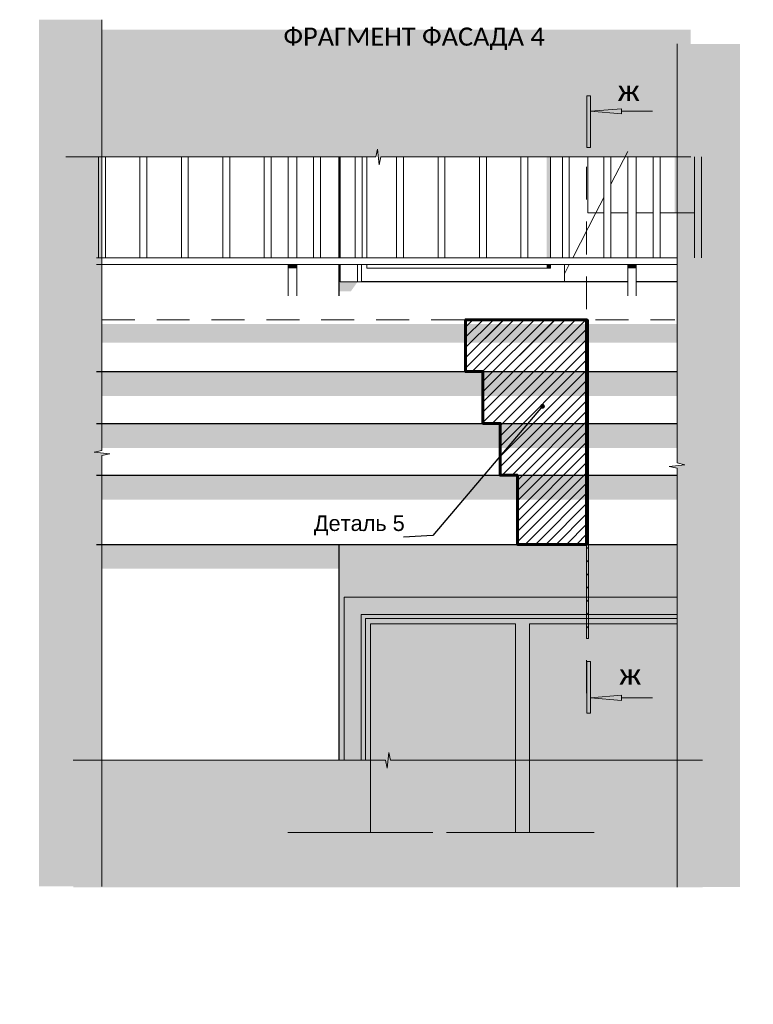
# Model space of a CAD drawing. Header units: millimetres. Extents: x 606744 to 1334424, y 366813 to 458563.
# Tile 14 of 21: x 1311409 to 1313532, y 441176 to 444027. Entities that reach past the tile are written whole.
import ezdxf

# ---------------------------------------------------------------- set-up
doc = ezdxf.new("R2010")
doc.units = ezdxf.units.MM
doc.header["$MEASUREMENT"] = 0
doc.set_wipeout_variables(frame=1)
doc.linetypes.add('Wipeout_Contour', pattern=[1000, 0, -1000])
doc.linetypes.add('Разомкнутая', pattern=[158.749995, 95.249999, -63.499997])
doc.layers.add('- 2D четрежи', color=7, linetype='Continuous')
doc.layers.add('1_Разрезы', color=7, linetype='Continuous')
for name, color, linetype, lineweight in [('- 2D четрежи_Ном._пера__1', 7, 'Continuous', 15), ('1 Молдинги_Ном._пера__1', 7, 'Continuous', 15), ('1 Молдинги_Ном._пера__120', 7, 'Continuous', 5), ('1 Молдинги_Ном._пера__2', 8, 'Continuous', 15), ('1 Молдинги_Ном._пера__21', 7, 'Continuous', 30), ('1 Молдинги_Ном._пера__41', 7, 'Continuous', 60), ('1_Входная группа_Ном._пера__2', 8, 'Continuous', 15), ('1_Входная группа_Ном._пера__21', 7, 'Continuous', 30), ('1_Разрезы_Ном._пера__1', 7, 'Continuous', 15), ('1_Разрезы_Ном._пера__120', 7, 'Continuous', 5), ('Аннотация - Выносная Надпись.Фасад фрагмент_Ном._пера__1', 7, 'Continuous', 15), ('Конструктив - Стены Несущие_Ном._пера__1', 7, 'Continuous', 15), ('Конструктив - Стены Несущие_Ном._пера__2', 8, 'Continuous', 15), ('Конструктив - Стены Несущие_Ном._пера__21', 7, 'Continuous', 30), ('Новый_Конструктив - Стены Ненесущие_Ном._пера__1', 7, 'Continuous', 15), ('Новый_Конструктив - Стены Ненесущие_Ном._пера__2', 8, 'Continuous', 15), ('Новый_Ограждение_Ном._пера__1', 7, 'Continuous', 15), ('Новый_Ограждение_Ном._пера__2', 8, 'Continuous', 15)]:
    doc.layers.add(name, color=color, linetype=linetype, lineweight=lineweight)
doc.styles.add('СГЕНЕРИР_СТИЛЬ_1', font='arial.ttf')
doc.styles.add('СГЕНЕРИР_СТИЛЬ_2', font='calibri.ttf')
doc.styles.add('СГЕНЕРИР_СТИЛЬ_3', font='arial.ttf')
doc.dimstyles.new('СГЕНЕРИР_СТИЛЬ__7', dxfattribs={"dimtxt": 0.18, "dimasz": 27.36, "dimexe": 0.18, "dimexo": 0.0625, "dimgap": 0, "dimtad": 0, "dimtih": 1, "dimtoh": 1, "dimdec": 4, "dimzin": 0, "dimdsep": 46, "dimcen": 0.09, "dimadec": 0, "dimazin": 0, "dimtfac": 1, "dimtdec": 4, "dimtmove": 0, "dimatfit": 3, "dimldrblk": 'ARROWHEAD_11', "dimfxl": 1, "dimtolj": 1, "dimtzin": 0, "dimarcsym": 0})
pattern_1 = [(45, (491085.497, 0), (-14.84924215, 14.84924215), [])]

# ---------------------------------------------------------------- blocks, each defined once
blk = doc.blocks.new('CI Tools Break Line Symbol[16]_8', base_point=(1313311.5, 441515.1))
at = {"layer": '- 2D четрежи', "linetype": 'Continuous', "lineweight": 0, "true_color": 0xffffff}
blk.add_hatch(color=7, dxfattribs=at).paths.add_polyline_path([(1313494, 441515.1), (1313494, 443956.3), (1313311.5, 443956.3), (1313311.5, 442743.2), (1313334, 442738.2), (1313289, 442733.2), (1313311.5, 442728.2), (1313311.5, 441515.1)])
at = {"layer": '- 2D четрежи_Ном._пера__1', "color": 7, "linetype": 'Continuous', "lineweight": 15}
for p, q in [((1313311.5, 442743.2), (1313311.5, 443956.3)), ((1313334, 442738.2), (1313289, 442733.2)), ((1313289, 442733.2), (1313311.5, 442728.2)), ((1313311.5, 442743.2), (1313334, 442738.2)), ((1313311.5, 441515.1), (1313311.5, 442728.2))]:
    blk.add_line(p, q, dxfattribs=at)
blk = doc.blocks.new('CI Tools Break Line Symbol[17]_8', base_point=(1311647, 441517.3))
at = {"layer": '- 2D четрежи', "linetype": 'Continuous', "lineweight": 0, "true_color": 0xffffff}
blk.add_hatch(color=7, dxfattribs=at).paths.add_polyline_path([(1311647, 441517.3), (1311647, 442764.5), (1311669.5, 442769.5), (1311624.5, 442774.5), (1311647, 442779.5), (1311647, 444026.7), (1311464.6, 444026.7), (1311464.6, 441517.3)])
at = {"layer": '- 2D четрежи_Ном._пера__1', "color": 7, "linetype": 'Continuous', "lineweight": 15}
for p, q in [((1311647, 442779.5), (1311647, 444026.7)), ((1311647, 442779.5), (1311624.5, 442774.5)), ((1311624.5, 442774.5), (1311669.5, 442769.5)), ((1311669.5, 442769.5), (1311647, 442764.5)), ((1311647, 441517.3), (1311647, 442764.5))]:
    blk.add_line(p, q, dxfattribs=at)
blk = doc.blocks.new('CI Tools Break Line Symbol[18]_8', base_point=(1313385.7, 441882.4))
at = {"layer": '- 2D четрежи', "linetype": 'Continuous', "lineweight": 0, "true_color": 0xffffff}
blk.add_hatch(color=7, dxfattribs=at).paths.add_polyline_path([(1313385.7, 441882.4), (1312482.4, 441882.4), (1312477.4, 441904.9), (1312472.4, 441859.9), (1312467.4, 441882.4), (1311564, 441882.4), (1311564, 441514), (1313385.7, 441514)])
at = {"layer": '- 2D четрежи_Ном._пера__1', "color": 7, "linetype": 'Continuous', "lineweight": 15}
for p, q in [((1312472.4, 441859.9), (1312477.4, 441904.9)), ((1312477.4, 441904.9), (1312482.4, 441882.4)), ((1312467.4, 441882.4), (1311564, 441882.4)), ((1312467.4, 441882.4), (1312472.4, 441859.9)), ((1313385.7, 441882.4), (1312482.4, 441882.4))]:
    blk.add_line(p, q, dxfattribs=at)
blk = doc.blocks.new('CI Tools Break Line Symbol[19]_8', base_point=(1313351.4, 443629.2))
at = {"layer": '- 2D четрежи', "linetype": 'Continuous', "lineweight": 0, "true_color": 0xffffff}
blk.add_hatch(color=7, dxfattribs=at).paths.add_polyline_path([(1313351.4, 443997.5), (1311542.9, 443997.5), (1311542.9, 443629.2), (1312439.6, 443629.2), (1312444.6, 443651.7), (1312449.6, 443606.7), (1312454.6, 443629.2), (1313351.4, 443629.2)])
at = {"layer": '- 2D четрежи_Ном._пера__1', "color": 7, "linetype": 'Continuous', "lineweight": 15}
for p, q in [((1312439.6, 443629.2), (1311542.9, 443629.2)), ((1312439.6, 443629.2), (1312444.6, 443651.7)), ((1312444.6, 443651.7), (1312449.6, 443606.7)), ((1312449.6, 443606.7), (1312454.6, 443629.2)), ((1313351.4, 443629.2), (1312454.6, 443629.2))]:
    blk.add_line(p, q, dxfattribs=at)
blk = doc.blocks.new('Плоскость Сечения_1_8', base_point=(1313055.5, 443806.4))
at = {"layer": '1_Разрезы', "linetype": 'Continuous', "lineweight": 0, "true_color": 0x000000}
for points in [[(1313050.2, 443806.4), (1313050.2, 443656.4), (1313060.7, 443656.4), (1313060.7, 443806.4)], [(1313060.7, 443761.4), (1313150.7, 443753.9), (1313150.7, 443768.9)], [(1313050.2, 442018.3), (1313060.7, 442018.3), (1313060.7, 442168.3), (1313050.2, 442168.3)], [(1313060.7, 442063.3), (1313150.7, 442055.8), (1313150.7, 442070.8)]]:
    blk.add_hatch(color=18, dxfattribs=at).paths.add_polyline_path(points)
at = {"layer": '1_Разрезы_Ном._пера__120', "color": 7, "linetype": 'Continuous', "lineweight": 5}
for p, q in [((1313050.2, 443806.4), (1313060.7, 443806.4)), ((1313050.2, 443656.4), (1313050.2, 443806.4)), ((1313060.7, 443806.4), (1313060.7, 443656.4)), ((1313150.7, 443761.4), (1313240.7, 443761.4)), ((1313060.7, 443656.4), (1313050.2, 443656.4)), ((1313060.7, 442168.3), (1313050.2, 442168.3)), ((1313050.2, 442168.3), (1313050.2, 442018.3)), ((1313060.7, 442018.3), (1313060.7, 442168.3)), ((1313150.7, 442063.3), (1313240.7, 442063.3)), ((1313050.2, 442018.3), (1313060.7, 442018.3))]:
    blk.add_line(p, q, dxfattribs=at)
at = {"layer": '1_Разрезы_Ном._пера__120', "color": 7, "linetype": 'Continuous', "lineweight": 5, "flags": 128}
for points in [[(1313060.7, 443761.4), (1313150.7, 443768.9), (1313150.7, 443753.9)], [(1313060.7, 442063.3), (1313150.7, 442055.8), (1313150.7, 442070.8)]]:
    blk.add_lwpolyline(points, close=True, dxfattribs=at)
at = {"layer": '1_Разрезы_Ном._пера__1', "color": 7, "lineweight": 15, "char_height": 45, "style": 'СГЕНЕРИР_СТИЛЬ_3'}
for insert, attachment_point in [((1313645.5, 443806.4), 8), ((1312645.5, 442018.3), 2)]:
    blk.add_mtext('\\pt0;', dxfattribs=dict(at, insert=insert, attachment_point=attachment_point))
blk = doc.blocks.new('ARROWHEAD_11')
at = {"color": 0, "linetype": 'Continuous', "lineweight": 0}
blk.add_line((0, 0), (-1, 0), dxfattribs=at)
at = {"color": 0, "linetype": 'Continuous', "lineweight": 0, "const_width": 0.25, "flags": 128}
blk.add_lwpolyline([(-0.125, 0, 1), (0.125, 0, 1)], format="xyb", close=True, dxfattribs=at)

msp = doc.modelspace()

# ---------------------------------------------------------------- hatches: boundary and pattern name
at = {"layer": '1 Молдинги_Ном._пера__1', "linetype": 'Continuous', "lineweight": 15}
h = msp.add_hatch(dxfattribs=at)
h.set_pattern_fill('ОГНЕУПОРНАЯ_ЗАЩИТА_0008', style=0, pattern_type=2)
h.set_pattern_definition(pattern_1)
h.paths.add_polyline_path([(1312749.8, 443007.6), (1312749.8, 442857.6), (1312799.8, 442857.6), (1312799.8, 442707.6), (1312849.8, 442707.6), (1312849.8, 442507.6), (1313049.9, 442507.6), (1313049.9, 443157.8), (1312699.8, 443157.8), (1312699.8, 443007.6)])
h = msp.add_hatch(dxfattribs=at)
h.set_pattern_fill('ОГНЕУПОРНАЯ_ЗАЩИТА_0008', style=0, pattern_type=2)
h.set_pattern_definition(pattern_1)
h.paths.add_polyline_path([(1312699.8, 443007.6), (1312749.8, 443007.6), (1312749.8, 442857.6), (1312799.8, 442857.6), (1312799.8, 442707.6), (1312849.8, 442707.6), (1312849.8, 442507.6), (1313049.9, 442507.6), (1313049.9, 443157.6), (1312699.8, 443157.6)])
at = {"layer": '1 Молдинги_Ном._пера__2', "linetype": 'Continuous', "lineweight": 0, "true_color": 0x3f3f3f}
for points in [[(1311631.3, 443091.4), (1313311.5, 443091.4), (1313311.5, 443145.2), (1311631.3, 443145.2)], [(1311631.3, 442936.9), (1313311.5, 442936.9), (1313311.5, 443007.6), (1311631.3, 443007.6)], [(1311631.3, 442786.9), (1313311.5, 442786.9), (1313311.5, 442857.6), (1311631.3, 442857.6)], [(1311631.3, 442636.9), (1313311.5, 442636.9), (1313311.5, 442707.6), (1311631.3, 442707.6)]]:
    msp.add_hatch(color=250, dxfattribs=at).paths.add_polyline_path(points)
at = {"layer": '1_Входная группа_Ном._пера__2', "linetype": 'Continuous', "lineweight": 0, "true_color": 0x3f3f3f}
msp.add_hatch(color=250, dxfattribs=at).paths.add_polyline_path([(1311631.3, 442436.9), (1312333.8, 442436.9), (1312333.8, 442507.6), (1311631.3, 442507.6)])
at = {"layer": 'Конструктив - Стены Несущие_Ном._пера__1', "linetype": 'Continuous', "lineweight": 15}
h = msp.add_hatch(dxfattribs=at)
h.set_pattern_fill('БЛОКИ_БЕТОННЫЕ_ЭФФЕКТИВН_71', style=0, pattern_type=2)
h.set_pattern_definition([(45, (491085.497, 0), (-19.0918826, 19.0918826), [])])
h.paths.add_polyline_path([(1313049.9, 443157.8), (1313055.5, 443157.8), (1313055.5, 442235.3), (1313049.9, 442235.3)])
at = {"layer": 'Конструктив - Стены Несущие_Ном._пера__2', "linetype": 'Continuous', "lineweight": 0, "true_color": 0x3f3f3f}
for points in [[(1312333.8, 443337.6), (1312336.8, 443337.6), (1312336.8, 443629.2), (1312333.8, 443629.2)], [(1312933.8, 443629.2), (1312933.8, 443337.6), (1312945.8, 443337.6), (1312945.8, 443629.2)], [(1313304.8, 443467.4), (1313362.5, 443467.4), (1313362.5, 443629.2), (1313304.8, 443629.2)], [(1313318.8, 443467.4), (1313318.8, 443337.6), (1313362.5, 443337.6), (1313362.5, 443467.4)], [(1312336.8, 443317.6), (1312333.8, 443317.6), (1312333.8, 443240.6), (1312367.8, 443240.6), (1312386.8, 443267.4), (1312336.8, 443267.4)], [(1312933.8, 443307.4), (1312945.8, 443307.4), (1312945.8, 443317.6), (1312933.8, 443317.6)]]:
    msp.add_hatch(color=250, dxfattribs=at).paths.add_polyline_path(points)
at = {"layer": 'Новый_Конструктив - Стены Ненесущие_Ном._пера__2', "linetype": 'Continuous', "lineweight": 0, "true_color": 0x3f3f3f}
for points in [[(1312347.8, 441882.4), (1312347.8, 442354.6), (1313311.5, 442354.6), (1313311.5, 442507.6), (1312333.8, 442507.6), (1312333.8, 441882.4)], [(1312347.8, 442354.6), (1312397.8, 442304.6), (1313311.5, 442304.6), (1313311.5, 442354.6)], [(1312397.8, 441882.4), (1312397.8, 442304.6), (1312347.8, 442354.6), (1312347.8, 441882.4)], [(1313311.5, 442304.6), (1312397.8, 442304.6), (1312409.8, 442292.6), (1313311.5, 442292.6)], [(1312409.8, 442292.6), (1312397.8, 442304.6), (1312397.8, 441882.4), (1312409.8, 441882.4)], [(1312409.8, 442277.6), (1312424.8, 442277.6), (1312844.1, 442277.6), (1312884.1, 442277.6), (1313311.5, 442277.6), (1313311.5, 442292.6), (1312409.8, 442292.6)], [(1312424.8, 442277.6), (1312409.8, 442277.6), (1312409.8, 441882.4), (1312424.8, 441882.4)], [(1312424.8, 442277.6), (1312424.8, 441673.6), (1312844.1, 441673.6), (1312844.1, 442277.6)], [(1312884.1, 441882.4), (1312884.1, 442277.6), (1312844.1, 442277.6), (1312844.1, 441882.4)], [(1312884.1, 442277.6), (1312884.1, 441673.6), (1313311.5, 441673.6), (1313311.5, 442277.6)]]:
    msp.add_hatch(color=250, dxfattribs=at).paths.add_polyline_path(points)
at = {"layer": 'Новый_Ограждение_Ном._пера__2', "linetype": 'Continuous', "lineweight": 0, "true_color": 0x3f3f3f}
for points in [[(1312210.9, 443317.6), (1312185.9, 443317.6), (1312185.9, 443307), (1312210.9, 443307)], [(1313193.7, 443317.6), (1313168.7, 443317.6), (1313168.7, 443307), (1313193.7, 443307)]]:
    msp.add_hatch(color=250, dxfattribs=at).paths.add_polyline_path(points)

# ---------------------------------------------------------------- linework, layer by layer
at = {"layer": '1 Молдинги_Ном._пера__120', "color": 7, "linetype": 'Разомкнутая', "lineweight": 5}
msp.add_line((1311647, 443157.8), (1313304.8, 443157.8), dxfattribs=at)
msp.add_lwpolyline([(1313049.9, 442077), (1313049.9, 443629.2)], dxfattribs=at)
at = {"layer": '1 Молдинги_Ном._пера__21', "color": 7, "linetype": 'Continuous', "lineweight": 30}
for p, q in [((1312333.8, 443337.6), (1312333.8, 443629.2)), ((1312333.8, 443227.6), (1312333.8, 443317.6)), ((1311631.3, 443007.6), (1313311.5, 443007.6)), ((1311631.3, 442857.6), (1313311.5, 442857.6)), ((1311631.3, 442707.6), (1313311.5, 442707.6)), ((1311631.3, 442507.6), (1313311.5, 442507.6))]:
    msp.add_line(p, q, dxfattribs=at)
at = {"layer": '1 Молдинги_Ном._пера__41', "color": 7, "linetype": 'Continuous', "lineweight": 60, "flags": 128}
for points in [[(1312749.8, 443007.6), (1312749.8, 442857.6), (1312799.8, 442857.6), (1312799.8, 442707.6), (1312849.8, 442707.6), (1312849.8, 442507.6), (1313049.9, 442507.6), (1313049.9, 443157.8), (1312699.8, 443157.8), (1312699.8, 443007.6)], [(1312699.8, 443007.6), (1312749.8, 443007.6), (1312749.8, 442857.6), (1312799.8, 442857.6), (1312799.8, 442707.6), (1312849.8, 442707.6), (1312849.8, 442507.6), (1313049.9, 442507.6), (1313049.9, 443157.6), (1312699.8, 443157.6)]]:
    msp.add_lwpolyline(points, close=True, dxfattribs=at)
at = {"layer": '1_Входная группа_Ном._пера__21', "color": 7, "linetype": 'Continuous', "lineweight": 30}
msp.add_line((1312333.8, 441882.4), (1312333.8, 442507.6), dxfattribs=at)
at = {"layer": 'Конструктив - Стены Несущие_Ном._пера__1', "color": 7, "linetype": 'Continuous', "lineweight": 15}
for p, q in [((1312336.8, 443629.2), (1312336.8, 443337.6)), ((1312413.8, 443337.6), (1312413.8, 443629.2)), ((1312945.8, 443629.2), (1312945.8, 443337.6)), ((1313053.8, 443467.4), (1313053.8, 443629.2)), ((1313119.8, 443550.3), (1313168.7, 443644.9)), ((1313077, 443467.4), (1313099.8, 443511.5)), ((1313010, 443337.6), (1313077, 443467.4)), ((1313099.8, 443467.4), (1313053.8, 443467.4)), ((1313168.7, 443467.4), (1313119.8, 443467.4)), ((1313242.5, 443467.4), (1313193.7, 443467.4)), ((1313362.5, 443467.4), (1313262.5, 443467.4)), ((1312336.8, 443317.6), (1312336.8, 443267.4)), ((1312386.8, 443267.4), (1312386.8, 443317.6)), ((1312398.8, 443267.4), (1312398.8, 443317.6)), ((1312413.8, 443307.4), (1312413.8, 443317.6)), ((1312945.8, 443317.6), (1312945.8, 443307.4)), ((1312985.8, 443267.4), (1312985.8, 443317.6)), ((1312985.8, 443290.7), (1312999.7, 443317.6)), ((1312945.8, 443307.4), (1312413.8, 443307.4)), ((1312336.8, 443267.4), (1312386.8, 443267.4)), ((1312386.8, 443267.4), (1312398.8, 443267.4))]:
    msp.add_line(p, q, dxfattribs=at)
at = {"layer": 'Конструктив - Стены Несущие_Ном._пера__1', "color": 7, "linetype": 'Continuous', "lineweight": 15, "flags": 128}
msp.add_lwpolyline([(1313049.9, 443157.8), (1313055.5, 443157.8), (1313055.5, 442235.3), (1313049.9, 442235.3)], close=True, dxfattribs=at)
at = {"layer": 'Конструктив - Стены Несущие_Ном._пера__21', "color": 7, "linetype": 'Continuous', "lineweight": 30}
for p, q in [((1313168.7, 443267.4), (1312398.8, 443267.4)), ((1313311.5, 443267.4), (1313193.7, 443267.4))]:
    msp.add_line(p, q, dxfattribs=at)
at = {"layer": 'Новый_Конструктив - Стены Ненесущие_Ном._пера__1', "color": 7, "linetype": 'Continuous', "lineweight": 15}
for p, q in [((1312347.8, 442354.6), (1313311.5, 442354.6)), ((1312347.8, 441882.4), (1312347.8, 442354.6)), ((1312397.8, 442304.6), (1312397.8, 441882.4)), ((1313311.5, 442304.6), (1312397.8, 442304.6)), ((1312409.8, 442292.6), (1312409.8, 441882.4)), ((1313311.5, 442292.6), (1312409.8, 442292.6)), ((1312424.8, 442277.6), (1312424.8, 441673.6)), ((1312844.1, 442277.6), (1312424.8, 442277.6)), ((1312844.1, 441673.6), (1312844.1, 442277.6)), ((1312884.1, 442277.6), (1312884.1, 441673.6)), ((1313311.5, 442277.6), (1312884.1, 442277.6)), ((1312185.2, 441673.6), (1312604.6, 441673.6)), ((1312644.6, 441673.6), (1313072, 441673.6))]:
    msp.add_line(p, q, dxfattribs=at)
at = {"layer": 'Новый_Ограждение_Ном._пера__1', "color": 7, "linetype": 'Continuous', "lineweight": 15}
for p, q in [((1311637, 443337.6), (1311637, 443629.2)), ((1311657, 443337.6), (1311657, 443629.2)), ((1311757, 443337.6), (1311757, 443629.2)), ((1311777, 443337.6), (1311777, 443629.2)), ((1311877, 443337.6), (1311877, 443629.2)), ((1311897, 443337.6), (1311897, 443629.2)), ((1311997, 443337.6), (1311997, 443629.2)), ((1312017, 443337.6), (1312017, 443629.2)), ((1312117, 443337.6), (1312117, 443629.2)), ((1312137, 443337.6), (1312137, 443629.2)), ((1312185.9, 443337.6), (1312185.9, 443629.2)), ((1312210.9, 443337.6), (1312210.9, 443629.2)), ((1312259.8, 443337.6), (1312259.8, 443629.2)), ((1312279.8, 443337.6), (1312279.8, 443629.2)), ((1312379.8, 443337.6), (1312379.8, 443629.2)), ((1312399.8, 443337.6), (1312399.8, 443629.2)), ((1312499.8, 443337.6), (1312499.8, 443629.2)), ((1312519.8, 443337.6), (1312519.8, 443629.2)), ((1312619.8, 443337.6), (1312619.8, 443629.2)), ((1312639.8, 443337.6), (1312639.8, 443629.2)), ((1312739.8, 443337.6), (1312739.8, 443629.2)), ((1312759.8, 443337.6), (1312759.8, 443629.2)), ((1312859.8, 443337.6), (1312859.8, 443629.2)), ((1312879.8, 443337.6), (1312879.8, 443629.2)), ((1312979.8, 443337.6), (1312979.8, 443629.2)), ((1312999.8, 443337.6), (1312999.8, 443629.2)), ((1313099.8, 443337.6), (1313099.8, 443629.2)), ((1313119.8, 443337.6), (1313119.8, 443629.2)), ((1313168.7, 443337.6), (1313168.7, 443629.2)), ((1313193.7, 443337.6), (1313193.7, 443629.2)), ((1313242.5, 443337.6), (1313242.5, 443629.2)), ((1313262.5, 443337.6), (1313262.5, 443629.2)), ((1313362.5, 443337.6), (1313362.5, 443629.2)), ((1313382.5, 443337.6), (1313382.5, 443629.2)), ((1313311.5, 443337.6), (1311631.3, 443337.6)), ((1313311.5, 443337.6), (1311631.3, 443337.6)), ((1313311.5, 443317.7), (1311631.3, 443317.7)), ((1313311.5, 443317.6), (1311631.3, 443317.6)), ((1312185.9, 443227.6), (1312185.9, 443317.6)), ((1312210.9, 443227.6), (1312210.9, 443317.6)), ((1313168.7, 443227.6), (1313168.7, 443317.6)), ((1313193.7, 443227.6), (1313193.7, 443317.6))]:
    msp.add_line(p, q, dxfattribs=at)

# ---------------------------------------------------------------- block references
at = {"layer": '- 2D четрежи', "color": 7, "linetype": 'Continuous', "lineweight": 15}
for name, p in [('CI Tools Break Line Symbol[17]_8', (1311647, 441517.3)), ('CI Tools Break Line Symbol[19]_8', (1313351.4, 443629.2)), ('CI Tools Break Line Symbol[16]_8', (1313311.5, 441515.1)), ('CI Tools Break Line Symbol[18]_8', (1313385.7, 441882.4))]:
    msp.add_blockref(name, p, dxfattribs=at)
at = {"layer": '1_Разрезы', "color": 251, "lineweight": 0, "true_color": 0x5c5c5c}
msp.add_blockref('Плоскость Сечения_1_8', (1313055.5, 443806.4), dxfattribs=at)

# ---------------------------------------------------------------- texts
at = {"layer": '- 2D четрежи_Ном._пера__1', "color": 7, "linetype": 'Continuous', "lineweight": 15, "attachment_point": 8, "style": 'СГЕНЕРИР_СТИЛЬ_2'}
for s, insert, char_height in [('\\A1;ФРАГМЕНТ ФАСАДА 4', (1312550.5, 443938.7), 52.5), ('\\A1;ж', (1313171.5, 443791.4), 60), ('\\A1;ж', (1313175.9, 442101.2), 60)]:
    msp.add_mtext(s, dxfattribs=dict(at, insert=insert, char_height=char_height))

# ---------------------------------------------------------------- leaders
at = {"layer": 'Аннотация - Выносная Надпись.Фасад фрагмент_Ном._пера__1', "color": 7, "linetype": 'Continuous', "lineweight": 15, "annotation_type": 0, "has_hookline": 1, "hookline_direction": 0, "text_width": 1101.4}
msp.add_leader([(1310236.2, 441541.4), (1310101.6, 441178.2), (1310688.5, 441175.8)], dimstyle='СГЕНЕРИР_СТИЛЬ__7', dxfattribs=at)

# ---------------------------------------------------------------- wipeouts: each hides what was drawn before it
at = {"color": 7, "linetype": 'Wipeout_Contour', "lineweight": 15, "ltscale": 5540014.688369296}
msp.add_wipeout([(1312264.2, 442598.8), (1312519.8, 442598.8), (1312519.8, 442528.1), (1312264.2, 442528.1)], dxfattribs=at).dxf.layer = 'Аннотация - Выносная Надпись.Фасад фрагмент_Ном._пера__1'

# ---------------------------------------------------------------- next in the draw order: texts
at = {"layer": 'Аннотация - Выносная Надпись.Фасад фрагмент_Ном._пера__1', "color": 7, "linetype": 'Continuous', "lineweight": 15, "insert": (1312392, 442533.2), "char_height": 45, "attachment_point": 8, "style": 'СГЕНЕРИР_СТИЛЬ_1'}
msp.add_mtext('\\A1;Деталь 5', dxfattribs=at)

# ---------------------------------------------------------------- next in the draw order: leaders
at = {"layer": 'Аннотация - Выносная Надпись.Фасад фрагмент_Ном._пера__1', "color": 7, "linetype": 'Continuous', "lineweight": 15, "annotation_type": 0, "has_hookline": 1, "hookline_direction": 1, "text_width": 260.6}
msp.add_leader([(1312922.2, 442907.3), (1312604.9, 442533.2), (1312519.8, 442528.1)], dimstyle='СГЕНЕРИР_СТИЛЬ__7', dxfattribs=at)

doc.saveas('drawing.dxf')
